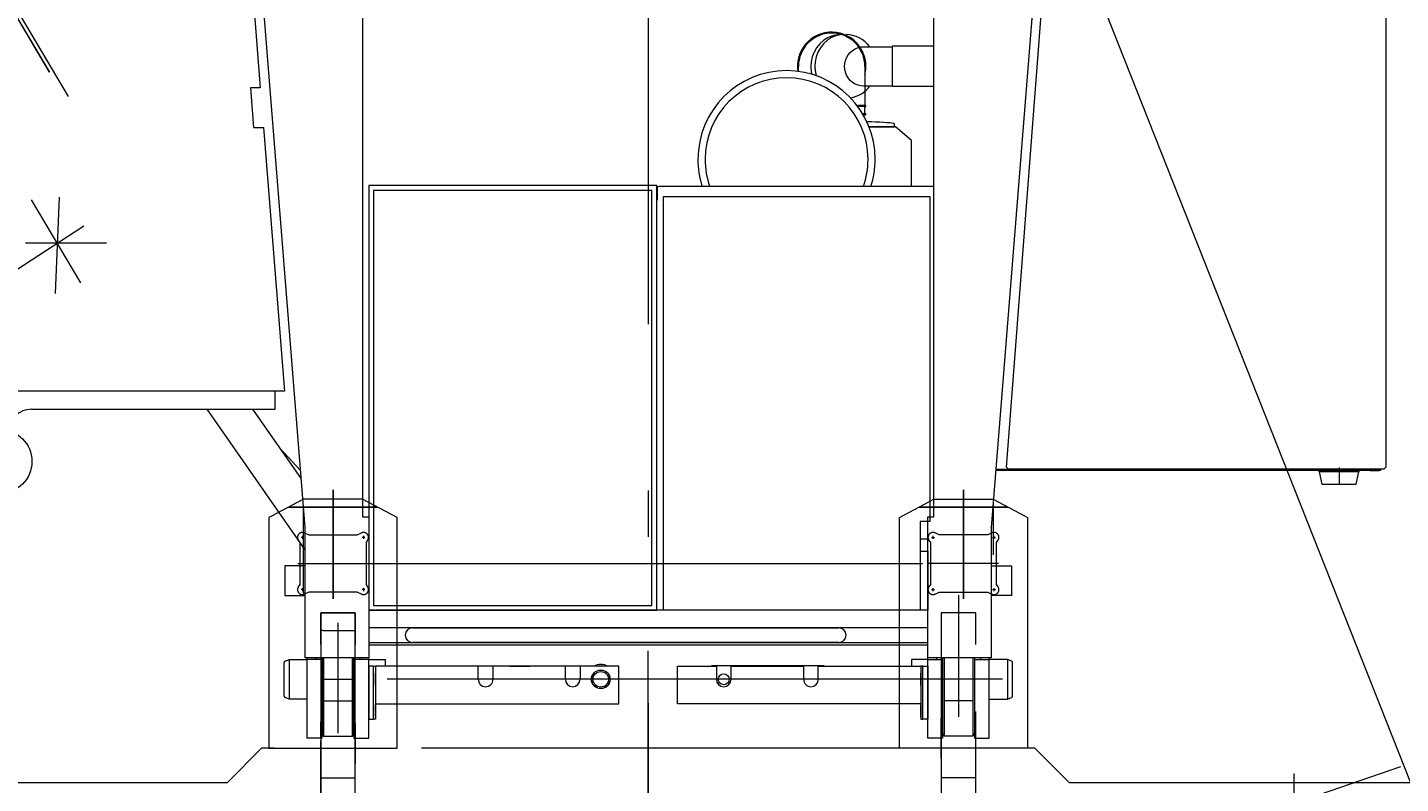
# Model space of a CAD drawing. Extents: x 4151 to 29084, y 1250 to 42319.
# Tile 5 of 30: x 17430 to 20217, y 3510 to 5044. Entities that reach past the tile are written whole.
import ezdxf
from ezdxf.enums import TextEntityAlignment as Align

# ---------------------------------------------------------------- set-up
doc = ezdxf.new("R2010")
doc.units = 0
doc.header["$LTSCALE"] = 37.5
doc.header["$MEASUREMENT"] = 0
doc.linetypes.add('CENTER', pattern=[50.5, 30, -9, 2.5, -9])
for name, color, linetype in [('3', 214, 'Continuous'), ('5', 94, 'Continuous'), ('6', 7, 'Continuous')]:
    doc.layers.add(name, color=color, linetype=linetype)
doc.styles.get("Standard").update_dxf_attribs({"font": 'txt', "bigfont": 'bigfont'})
doc.dimstyles.get("Standard").update_dxf_attribs({"dimtxt": 0.18, "dimasz": 0.18, "dimexe": 0.18, "dimexo": 0.0625, "dimgap": 0.09, "dimtad": 0, "dimtih": 1, "dimtoh": 1, "dimdec": 4, "dimzin": 0, "dimdsep": 46, "dimtxsty": 'Standard', "dimcen": 0.09, "dimadec": 0, "dimazin": 0, "dimtfac": 1, "dimtdec": 4, "dimtofl": 0, "dimtmove": 0, "dimatfit": 0, "dimfxl": 1, "dimtolj": 1, "dimtzin": 0, "dimarcsym": 0})

# ---------------------------------------------------------------- blocks, each defined once
blk = doc.blocks.new('*G192')
at = {"layer": '5', "color": 94, "linetype": 'CENTER', "lineweight": 9}
for p, q in [((18050, 3884.6), (18050, 4106)), ((18050, 4106), (18050, 3884.6)), ((19330, 3884.7), (19330, 4106)), ((19330, 4106), (19330, 3884.7)), ((17990, 4087), (17925, 4052.5)), ((17960.1, 4071.1), (18139.9, 4071.1)), ((18139.9, 4071.1), (17960.1, 4071.1)), ((18110, 4087), (17990, 4087)), ((18180, 4049.8), (18110, 4087)), ((19200, 4049.8), (19270, 4087)), ((19419.9, 4071.1), (19240.1, 4071.1)), ((19240.1, 4071.1), (19419.9, 4071.1)), ((19270, 4087), (19390, 4087)), ((19390, 4087), (19455, 4052.5)), ((17925, 4052.5), (17920, 4049.8)), ((17920, 4049.8), (17920, 3581.5)), ((18180, 3631.5), (18180, 4049.8)), ((19200, 3631.5), (19200, 4049.8)), ((19455, 4052.5), (19460, 4049.8)), ((19460, 4049.8), (19460, 3581.5)), ((17992.3, 4018.5), (18000.7, 4014.5)), ((18000.7, 4014.5), (18099.3, 4014.5)), ((18099.3, 4014.5), (18107.7, 4018.5)), ((19280.7, 4014.5), (19272.3, 4018.5)), ((19379.3, 4014.5), (19280.7, 4014.5)), ((19387.7, 4018.5), (19379.3, 4014.5)), ((17983, 3999.1), (17979.8, 4003.8)), ((17983, 3913.9), (17983, 3999.1)), ((17990.9, 4009.5), (17985.1, 4009.5)), ((17988, 4012.3), (17988, 4006.6)), ((18114.9, 4009.5), (18109.1, 4009.5)), ((18112, 4012.3), (18112, 4006.6)), ((18120.2, 4003.8), (18117, 3999.1)), ((18117, 3999.1), (18117, 3913.9)), ((19259.8, 4003.8), (19263, 3999.1)), ((19263, 3999.1), (19263, 3913.9)), ((19265.1, 4009.5), (19270.9, 4009.5)), ((19268, 4012.3), (19268, 4006.6)), ((19389.1, 4009.5), (19394.9, 4009.5)), ((19392, 4012.3), (19392, 4006.6)), ((19397, 3999.1), (19400.2, 4003.8)), ((19397, 3913.9), (19397, 3999.1)), ((17978.9, 3956.5), (18121.6, 3956.5)), ((18121.6, 3956.5), (19258.4, 3956.5)), ((19401.1, 3956.5), (19258.4, 3956.5)), ((17979.8, 3909.1), (17983, 3913.9)), ((17990.9, 3903.5), (17985.1, 3903.5)), ((17988, 3906.3), (17988, 3900.6)), ((18114.9, 3903.5), (18109.1, 3903.5)), ((18112, 3906.3), (18112, 3900.6)), ((18117, 3913.9), (18120.2, 3909.1)), ((19263, 3913.9), (19259.8, 3909.1)), ((19265.1, 3903.5), (19270.9, 3903.5)), ((19268, 3906.3), (19268, 3900.6)), ((19389.1, 3903.5), (19394.9, 3903.5)), ((19392, 3906.3), (19392, 3900.6)), ((19400.2, 3909.1), (19397, 3913.9)), ((18000.7, 3898.5), (17992.3, 3894.5)), ((18099.3, 3898.5), (18000.7, 3898.5)), ((18107.7, 3894.5), (18099.3, 3898.5)), ((19272.3, 3894.5), (19280.7, 3898.5)), ((19280.7, 3898.5), (19379.3, 3898.5)), ((19379.3, 3898.5), (19387.7, 3894.5)), ((18025, 3792.4), (18025, 3856.5)), ((18025, 3856.5), (18095, 3856.5)), ((18025, 3856.5), (18025, 2631.5)), ((18095, 3856.5), (18025, 3856.5)), ((18095, 3856.5), (18095, 3792.4)), ((18095, 1597), (18095, 3856.5)), ((19355, 3856.5), (19285, 3856.5)), ((19285, 3856.5), (19285, 3792.4)), ((19355, 3856.5), (19285, 3856.5)), ((19285, 3856.5), (19285, 1597)), ((19355, 3792.4), (19355, 3856.5)), ((19355, 2531.5), (19355, 3856.5)), ((18030, 3820.5), (18025, 3820.5)), ((18030, 3820.5), (18090, 3820.5)), ((18090, 3820.5), (18095, 3820.5)), ((18690, 1481.9), (18690, 3779.6)), ((18025, 3721.5), (18060, 3721.5)), ((18060, 3721.5), (18095, 3721.5)), ((19285, 3721.5), (18095, 3721.5)), ((19320, 3721.5), (19285, 3721.5)), ((19355, 3721.5), (19320, 3721.5)), ((18030, 3677.7), (18090, 3677.7)), ((19350, 3677.7), (19290, 3677.7)), ((18025, 3602.4), (18025, 3634.4)), ((18095, 3631.5), (18095, 3642.8)), ((18095, 3631.5), (18095, 3561.5)), ((18180, 3581.5), (18180, 3631.5)), ((19200, 3581.5), (19200, 3631.5)), ((19285, 3631.5), (19285, 3642.8)), ((19285, 3561.5), (19285, 3631.5)), ((18025, 3476.6), (18025, 3596.6)), ((19285, 3610.3), (19290, 3610.3)), ((19355, 3610.3), (19350, 3610.3)), ((17905, 3581.5), (17835, 3511.5)), ((17905, 3581.5), (17835, 3511.5)), ((17930.6, 3581.5), (17905, 3581.5)), ((19355, 3581.5), (17905, 3581.5)), ((17920, 3581.5), (17930.6, 3581.5)), ((17930.6, 3581.5), (18025, 3581.5)), ((18025, 3581.5), (18180, 3581.5)), ((18025, 3581.5), (18095, 3581.5)), ((19355, 3581.5), (19200, 3581.5)), ((19355, 3581.5), (19285, 3581.5)), ((19460, 3581.5), (19355, 3581.5)), ((19475, 3581.5), (19355, 3581.5)), ((19475, 3581.5), (19355, 3581.5)), ((19545, 3511.5), (19475, 3581.5)), ((19545, 3511.5), (19475, 3581.5)), ((18095, 3561.5), (18095, 3550.2)), ((19285, 3561.5), (19285, 3550.2)), ((18025, 3521.5), (18095, 3521.5)), ((19355, 3521.5), (19285, 3521.5)), ((20000.9, 3530.5), (20000.9, 3292.7)), ((17835, 3511.5), (16755, 3511.5)), ((17835, 3511.5), (17257, 3511.5)), ((20123.3, 3511.5), (19545, 3511.5)), ((20625.4, 3511.5), (19545, 3511.5))]:
    blk.add_line(p, q, dxfattribs=at)
at = {"layer": '5', "color": 94, "linetype": 'Continuous', "lineweight": 9}
blk.add_line((20217.4, 3543.8), (19991.4, 3466.3), dxfattribs=at)
at = {"layer": '5', "color": 94, "linetype": 'CENTER', "lineweight": 9}
for centre, start, end in [((17988, 4009.5), 64.4142, -145.5178), ((18112, 4009.5), -34.4716, 115.5707), ((19268, 4009.5), 64.4142, -145.5178), ((19392, 4009.5), -34.4815, 115.5865), ((17988, 3903.5), 145.5185, -64.4135), ((18112, 3903.5), -115.57, 34.4724), ((19268, 3903.5), 145.5185, -64.4135), ((19392, 3903.5), -115.5858, 34.4822)]:
    blk.add_arc(centre, 10, start, end, dxfattribs=at)
blk = doc.blocks.new('*G191')
at = {"layer": '5', "color": 94, "linetype": 'CENTER', "lineweight": 9}
for p, q in [((18060, 3820.5), (18060, 3616.3)), ((19320, 3794.8), (19320, 3655))]:
    blk.add_line(p, q, dxfattribs=at)
at = {"color": 7, "linetype": 'Continuous', "lineweight": 9}
blk.add_blockref('*G192', (0, 0), dxfattribs=at)
blk = doc.blocks.new('*G194')
at = {"layer": '3', "color": 214, "linetype": 'CENTER', "lineweight": 9}
for p, q in [((18690, 9354.4), (18690, 2183.1)), ((20092.5, 4151), (20092.5, 4116)), ((19320, 3892.2), (19320, 3645.6)), ((18060, 3836.3), (18060, 3612.2)), ((19409, 3721.5), (17980, 3721.5))]:
    blk.add_line(p, q, dxfattribs=at)
at = {"layer": '3', "color": 214, "linetype": 'Continuous', "lineweight": 9}
for p, q in [((18110, 5978.5), (18110, 4051.5)), ((19270, 4051.5), (19270, 5978.5)), ((17993.5, 4029.8), (17840, 5955)), ((19540, 5955), (19386.5, 4029.8)), ((19417.5, 4151.9), (19552.2, 5908)), ((20187.8, 5802), (20187.8, 4217.8)), ((17838.6, 5720.8), (17902.3, 4921.5)), ((19127.3, 5005.2), (19185.3, 5005.2)), ((19270, 5006.2), (19185.3, 5006.2)), ((19185.3, 5005.2), (19185.3, 4925.2)), ((18994.9, 4955.4), (18994.9, 4965.2)), ((19129.9, 4965.2), (19129.9, 4885.7)), ((17902.3, 4921.5), (17882.3, 4921.5)), ((17882.3, 4921.5), (17888.7, 4841.5)), ((19185.3, 4925.2), (19127.3, 4925.2)), ((19270, 4924.2), (19185.3, 4924.2)), ((19131.9, 4885.7), (19115.3, 4885.7)), ((19129.9, 4883.7), (19116.8, 4883.7)), ((19129.9, 4868.7), (19129.9, 4883.7)), ((19129.9, 4883.7), (19131.9, 4883.7)), ((19131.9, 4883.7), (19131.9, 4885.7)), ((19129.9, 4868.7), (19126.7, 4868.7)), ((19127.9, 4866.7), (19131.9, 4866.7)), ((19131.9, 4868.7), (19129.9, 4868.7)), ((19131.9, 4866.7), (19131.9, 4868.7)), ((17888.7, 4841.5), (17908.7, 4841.5)), ((17908.7, 4841.5), (17951.4, 4306.5)), ((19139.1, 4842.6), (19190.3, 4842.6)), ((19190.3, 4842.6), (19139.1, 4842.6)), ((19190.3, 4842.6), (19190.3, 4847.6)), ((19192.3, 4842.6), (19190.3, 4842.6)), ((19224.8, 4814.6), (19192.3, 4842.6)), ((19224.8, 4721.5), (19224.8, 4814.6)), ((19468.1, 4760), (19468, 4760)), ((18707.5, 4723.5), (18122.5, 4723.5)), ((18122.5, 4723.5), (18122.5, 3861.5)), ((18132.5, 4713.5), (18132.5, 3871.5)), ((18147.5, 4713.5), (18132.5, 4713.5)), ((18149.5, 4713.5), (18147.5, 4713.5)), ((18697.5, 4713.5), (18149.5, 4713.5)), ((18697.5, 3871.5), (18697.5, 4713.5)), ((18707.5, 3861.5), (18707.5, 4723.5)), ((18708, 4718), (18708, 4693.5)), ((18713, 4721.5), (18711.5, 4721.5)), ((18716.5, 4721.5), (18713, 4721.5)), ((18768.5, 4721.5), (18716.5, 4721.5)), ((19214.5, 4721.5), (18768.5, 4721.5)), ((19269.3, 4721.5), (19214.5, 4721.5)), ((17493.9, 4700.1), (17485.7, 4504.4)), ((18721, 3861.5), (18721, 4701.5)), ((18721, 4701.5), (18771, 4701.5)), ((18771, 4701.5), (19212, 4701.5)), ((19212, 4701.5), (19262, 4701.5)), ((19262, 4701.5), (19262, 4041.5)), ((17590.2, 4606.4), (17425.5, 4606.4)), ((17951.4, 4306.5), (17308.8, 4306.5)), ((17932.3, 4269.4), (17932.3, 4306.5)), ((17437.6, 4269.4), (17438.6, 4269.4)), ((17438.6, 4269.4), (17932.3, 4269.4)), ((17638.9, 4269.4), (17646.9, 4269.4)), ((17993.5, 3984.2), (17794.2, 4269.4)), ((17985.7, 4128.3), (17887, 4269.4)), ((20187.8, 4217.8), (20187.8, 4187.8)), ((17984.3, 4145.4), (17942.3, 4190.3)), ((20187.8, 4187.8), (20187.8, 4151.9)), ((20177, 4144.9), (19395.6, 4144.9)), ((19395.9, 4147.9), (20177, 4147.9)), ((19421.2, 4147.9), (19417.5, 4151.9)), ((20183.8, 4147.9), (19421.2, 4147.9)), ((19510, 4147.9), (19550, 4147.9)), ((20052.5, 4142.8), (20052.5, 4147.8)), ((20052.5, 4147.8), (20077.4, 4147.8)), ((20080.2, 4142.8), (20052.5, 4142.8)), ((20052.5, 4142.8), (20057.5, 4117.8)), ((20079.8, 4142.8), (20052.5, 4142.8)), ((20077.4, 4147.8), (20132.5, 4147.8)), ((20132.5, 4142.8), (20079.8, 4142.8)), ((20132.5, 4142.8), (20080.2, 4142.8)), ((20127.5, 4117.8), (20132.5, 4142.8)), ((20132.5, 4147.8), (20132.5, 4142.8)), ((20145, 4147.9), (20149.5, 4147.9)), ((20180.5, 4147.9), (20149.5, 4147.9)), ((20155.7, 4144.9), (20174.2, 4144.9)), ((20177, 4147.9), (20177, 4144.9)), ((20187.8, 4151.9), (20183.8, 4147.9)), ((20057.5, 4117.8), (20103.4, 4117.8)), ((20103.4, 4117.8), (20127.5, 4117.8)), ((17990, 3895.9), (17990, 4074.1)), ((19390, 4074.1), (19390, 3974.4)), ((18110, 4051.5), (18122.5, 4051.5)), ((18122.5, 4051.5), (18122.5, 3765)), ((19257.5, 4049), (19257, 4049)), ((19257.5, 3765), (19257.5, 4051.5)), ((19257.5, 4051.5), (19262, 4051.5)), ((19262, 4051.5), (19270, 4051.5)), ((17993.5, 3765), (17993.5, 4029.8)), ((19262, 4041.5), (19241.8, 4041.5)), ((19241.8, 4041.5), (19241.8, 3861.5)), ((19386.5, 4029.8), (19386.5, 3765)), ((19241.8, 4006.5), (19257.5, 4006.5)), ((19241.8, 3981.5), (19257.5, 3981.5)), ((19257.5, 3981.5), (19257.5, 3861.5)), ((17993.5, 3951.5), (17952.5, 3951.5)), ((17952.5, 3951.5), (17952.5, 3891.5)), ((19386.5, 3951.5), (19427.5, 3951.5)), ((19427.5, 3951.5), (19427.5, 3891.5)), ((17952.5, 3891.5), (17993.5, 3891.5)), ((17993.5, 3895.9), (17990, 3895.9)), ((19427.5, 3891.5), (19386.5, 3891.5)), ((18122.5, 3861.5), (18707.5, 3861.5)), ((18721, 3861.5), (18122.5, 3861.5)), ((18132.5, 3871.5), (18697.5, 3871.5)), ((18147.5, 3871.5), (18149.5, 3871.5)), ((18710.1, 3861.5), (18675.9, 3861.5)), ((19241.8, 3861.5), (18721, 3861.5)), ((19241.8, 3861.5), (18721, 3861.5)), ((19257.5, 3861.5), (19241.8, 3861.5)), ((19257.5, 3826.1), (18122.5, 3826.1)), ((18211.7, 3826.1), (19076.7, 3826.1)), ((18122.5, 3796.1), (19257.5, 3796.1)), ((19076.7, 3796.1), (18211.7, 3796.1)), ((18122.5, 3765), (17993.5, 3765)), ((17997.5, 3601.9), (17997.5, 3765)), ((18015.5, 3765), (18015.5, 3761.5)), ((18027.5, 3765), (18027.5, 3601.9)), ((18027.8, 3765), (18027.8, 3609)), ((18030.8, 3765), (18030.8, 3606)), ((18089.2, 3765), (18089.2, 3606)), ((18092.2, 3609), (18092.2, 3765)), ((18092.5, 3765), (18092.5, 3601.9)), ((18104.5, 3765), (18104.5, 3761.5)), ((19257.5, 3791.1), (18122.5, 3791.1)), ((18122.5, 3601.9), (18122.5, 3765)), ((19386.5, 3765), (19257.5, 3765)), ((19257.5, 3601.9), (19257.5, 3765)), ((19275.5, 3765), (19275.5, 3761.5)), ((19287.5, 3765), (19287.5, 3601.9)), ((19287.8, 3609), (19287.8, 3765)), ((19290.8, 3765), (19290.8, 3606)), ((19349.2, 3765), (19349.2, 3606)), ((19352.2, 3765), (19352.2, 3609)), ((19352.5, 3765), (19352.5, 3601.9)), ((19364.5, 3765), (19364.5, 3761.5)), ((19382.5, 3601.9), (19382.5, 3765)), ((17950.7, 3687.2), (17950.7, 3755.7)), ((17952.7, 3758.6), (17960.7, 3761.5)), ((17960.7, 3761.5), (17997.5, 3761.5)), ((17960.7, 3761.5), (17960.7, 3681.5)), ((18027.5, 3761.5), (17997.5, 3761.5)), ((18122.5, 3761.5), (18092.5, 3761.5)), ((18122.5, 3761.5), (18155.7, 3761.5)), ((18132.5, 3748), (18122.5, 3748)), ((18122.5, 3748), (18122.5, 3640.5)), ((18132.5, 3640.5), (18132.5, 3748)), ((18132.5, 3748), (18136.5, 3748)), ((18132.5, 3640.5), (18132.5, 3748)), ((18136.5, 3748), (18136.5, 3721.5)), ((18344.7, 3748), (18136.5, 3748)), ((18136.5, 3748), (18136.5, 3736.5)), ((18155.7, 3761.5), (18155.7, 3748)), ((18332.8, 3748), (18332.8, 3749)), ((18332.8, 3749), (18561.7, 3749)), ((18344.7, 3721.5), (18344.7, 3748)), ((18521.7, 3748), (18374.7, 3748)), ((18374.7, 3748), (18374.7, 3721.5)), ((18408, 3748), (18449.5, 3748)), ((18521.7, 3721.5), (18521.7, 3748)), ((18630.5, 3748), (18551.7, 3748)), ((18551.7, 3748), (18551.7, 3721.5)), ((18561.7, 3749), (18561.7, 3748)), ((18630.5, 3671.5), (18630.5, 3748)), ((18749.5, 3671.5), (18749.5, 3748)), ((18749.5, 3748), (18828.3, 3748)), ((19047.2, 3749), (18818.3, 3749)), ((18818.3, 3749), (18818.3, 3748)), ((18828.3, 3748), (18828.3, 3721.5)), ((18858.3, 3721.5), (18858.3, 3748)), ((18858.3, 3748), (19005.3, 3748)), ((18972, 3748), (18930.5, 3748)), ((19005.3, 3748), (19005.3, 3721.5)), ((19035.3, 3721.5), (19035.3, 3748)), ((19035.3, 3748), (19243.5, 3748)), ((19047.2, 3748), (19047.2, 3749)), ((19257.5, 3761.5), (19224.3, 3761.5)), ((19224.3, 3761.5), (19224.3, 3748)), ((19247.5, 3748), (19243.5, 3748)), ((19243.5, 3748), (19243.5, 3721.5)), ((19243.5, 3748), (19243.5, 3736.5)), ((19247.5, 3748), (19257.5, 3748)), ((19247.5, 3640.5), (19247.5, 3748)), ((19247.5, 3640.5), (19247.5, 3748)), ((19257.5, 3761.5), (19287.5, 3761.5)), ((19257.5, 3748), (19257.5, 3640.5)), ((19352.5, 3761.5), (19382.5, 3761.5)), ((19419.3, 3761.5), (19382.5, 3761.5)), ((19427.3, 3758.6), (19419.3, 3761.5)), ((19419.3, 3761.5), (19419.3, 3681.5)), ((19429.3, 3687.2), (19429.3, 3755.7)), ((18136.5, 3721.5), (18136.5, 3734)), ((18136.5, 3709), (18136.5, 3721.5)), ((18136.5, 3721.5), (18136.5, 3676.5)), ((19243.5, 3721.5), (19243.5, 3734)), ((19243.5, 3709), (19243.5, 3721.5)), ((19243.5, 3721.5), (19243.5, 3676.5)), ((17960.7, 3681.5), (17952.7, 3684.4)), ((17997.5, 3681.5), (17960.7, 3681.5)), ((18136.5, 3706.5), (18136.5, 3671.5)), ((19243.5, 3706.5), (19243.5, 3671.5)), ((19382.5, 3681.5), (19419.3, 3681.5)), ((19419.3, 3681.5), (19427.3, 3684.4)), ((18136.5, 3676.5), (18136.5, 3640.5)), ((18136.5, 3671.5), (18630.5, 3671.5)), ((18136.5, 3657.5), (18136.5, 3670)), ((18136.5, 3645), (18136.5, 3657.5)), ((19243.5, 3671.5), (18749.5, 3671.5)), ((19243.5, 3676.5), (19243.5, 3640.5)), ((19243.5, 3657.5), (19243.5, 3670)), ((19243.5, 3645), (19243.5, 3657.5)), ((18122.5, 3640.5), (18132.5, 3640.5)), ((18136.5, 3640.5), (18132.5, 3640.5)), ((19243.5, 3640.5), (19247.5, 3640.5)), ((19257.5, 3640.5), (19247.5, 3640.5)), ((18027.5, 3601.9), (17997.5, 3601.9)), ((18027.8, 3609), (18030.8, 3606)), ((18030.8, 3606), (18089.2, 3606)), ((18089.2, 3606), (18092.2, 3609)), ((18092.5, 3601.9), (18122.5, 3601.9)), ((19287.5, 3601.9), (19257.5, 3601.9)), ((19290.8, 3606), (19287.8, 3609)), ((19349.2, 3606), (19290.8, 3606)), ((19352.2, 3609), (19349.2, 3606)), ((19352.5, 3601.9), (19382.5, 3601.9))]:
    blk.add_line(p, q, dxfattribs=at)
for points in [[(19082.9, 5030.2), (19073.8, 5029.5), (19064.5, 5027.3), (19055.2, 5023.5), (19046.4, 5018.1), (19038.5, 5011.1), (19031.8, 5002.9), (19026.6, 4993.9), (19022.9, 4984.3), (19020.8, 4974.6), (19020.1, 4965.2)], [(19088.7, 5030.2), (19080, 5029.5), (19071, 5027.3), (19062.1, 5023.5), (19053.7, 5018.1), (19046.1, 5011.1), (19039.7, 5002.9), (19034.6, 4993.9), (19031.1, 4984.3), (19029.1, 4974.6), (19028.4, 4965.2)], [(19088.7, 4965.2), (19089.1, 4971), (19090.4, 4976.9), (19092.6, 4982.8), (19095.9, 4988.4), (19100, 4993.5), (19104.8, 4997.7), (19110.2, 5001.1), (19115.9, 5003.4), (19121.7, 5004.7), (19127.3, 5005.2)], [(19028.4, 4965.2), (19028.5, 4963.3), (19028.5, 4961.5), (19028.7, 4959.6), (19028.8, 4957.7), (19029.1, 4955.9), (19029.3, 4954), (19029.6, 4952.2), (19030, 4950.4), (19030.4, 4948.6), (19030.9, 4946.8)], [(19127.3, 4925.2), (19121.7, 4925.6), (19115.9, 4926.9), (19110.2, 4929.3), (19104.8, 4932.6), (19100, 4936.9), (19095.9, 4941.9), (19092.6, 4947.5), (19090.4, 4953.4), (19089.1, 4959.4), (19088.7, 4965.2)], [(19190.3, 4847.6), (19189.7, 4848.3), (19187.9, 4849), (19184.7, 4849.7), (19180.2, 4850.4), (19174.4, 4851), (19167.6, 4851.5), (19159.9, 4851.9), (19151.7, 4852.2), (19143.2, 4852.5), (19134.9, 4852.6)]]:
    blk.add_lwpolyline(points, dxfattribs=at)
for centre, radius in [((17373.7, 4163.6), 65), ((18593.7, 3721.5), 19), ((18593.7, 3721.5), 18.8), ((18593.7, 3721.5), 15.8), ((18843.3, 3721.5), 11)]:
    blk.add_circle(centre, radius, dxfattribs=at)
for centre, radius, start, end in [((19062.4, 4965.2), 69.5, 62.4407, 166.2206), ((19062.4, 4965.2), 67.5, 90, 179.9974), ((19062.4, 4965.2), 67.5, 0, 90.0026), ((19088.7, 4964.6), 65.5, 38.2132, 87.7654), ((19062.4, 4965.2), 69.5, -13.7744, 62.4467), ((19062.3, 4965.2), 69.5, 166.2239, -172.0399), ((19086.9, 4965.2), 66.8, 180, -166.6977), ((18970.8, 4776.6), 180, 90, 180), ((18970.8, 4776.6), 165.5, 90, 180), ((18970.8, 4776.6), 180, 0, 89.9971), ((18970.8, 4776.6), 165.5, 0, 90), ((19088.7, 4965.7), 65.5, -78.9427, -38.1971), ((18970.7, 4776.6), 179.9, 180, -162.4598), ((18970.8, 4776.6), 165.4, 180, -160.5437), ((18970.8, 4776.6), 165.5, -19.4485, -0.0003), ((18970.9, 4776.6), 180, -17.83, -0.0001), ((18711.5, 4718), 3.5, 90, 180), ((17437.6, 4224.4), 45, 90, 179.0052), ((18211.7, 3811.1), 15, 90, -90), ((19076.7, 3811.1), 15, -90, 90), ((17953.7, 3755.7), 3.01, 110.1077, 179.8843), ((18593.7, 3721.5), 30, 62.0447, 117.9538), ((19426.3, 3755.7), 3.01, 0, 69.6841), ((18359.7, 3721.5), 15, 180, -90.0349), ((18359.7, 3721.5), 15, -90, 0.0117), ((18536.7, 3721.5), 15, 180, -90.035), ((18536.7, 3721.5), 15, -90, 0), ((18843.3, 3721.5), 15, 180, -90.0117), ((18843.3, 3721.5), 15, -90, -0.0233), ((19020.3, 3721.5), 15, 180, -89.9883), ((19020.3, 3721.5), 15, -90, -0.0117), ((17953.7, 3687.2), 2.99, 180, -109.8349), ((19426.3, 3687.2), 3, -69.9965, 0.0588)]:
    blk.add_arc(centre, radius, start, end, dxfattribs=at)
blk = doc.blocks.new('*G195')
at = {"layer": '3', "color": 214, "linetype": 'CENTER', "lineweight": 9}
for p, q in [((16529.7, 6231.6), (16613.6, 6089.5)), ((16502.8, 6119.6), (16640.7, 6201.1)), ((16916, 5890.4), (16933.3, 5900.6))]:
    blk.add_line(p, q, dxfattribs=at)
at = {"layer": '3', "color": 214, "linetype": 'Continuous', "lineweight": 9}
for p, q in [((16644.2, 6222.6), (16650.5, 6216.8)), ((16659.1, 6240.9), (16645, 6225.6)), ((16648, 6226.7), (16654.3, 6220.9)), ((16650.5, 6216.8), (16668.3, 6236.2)), ((16667.5, 6235.4), (16651.6, 6217.4)), ((16665.4, 6210.2), (16654.9, 6219.8)), ((16658.2, 6237.9), (16664.5, 6232.1)), ((16669.5, 6228.1), (16658.7, 6216.3)), ((16660.6, 6205), (16680.9, 6227.1)), ((16668.3, 6236.2), (16662, 6242)), ((16665.5, 6231.5), (16676.1, 6221.9)), ((16680.9, 6227.1), (16703, 6206.9)), ((16507.6, 6208.5), (16501.4, 6198.8)), ((16647.1, 6200.4), (16664.8, 6201.2)), ((16656.8, 6200.9), (16660.6, 6205)), ((16664.8, 6201.2), (16656.8, 6200.9)), ((16678.9, 6180.6), (16657.2, 6200.9)), ((16682.7, 6184.8), (16660.6, 6205)), ((16660.6, 6205), (16664.8, 6201.2)), ((16664.8, 6201.2), (16678.6, 6188.6)), ((16703, 6206.9), (16682.7, 6184.8)), ((16699.9, 6203.5), (16685.9, 6188.2)), ((16689, 6189.8), (16696.8, 6182.7)), ((16695.4, 6179.4), (16709.5, 6194.7)), ((16698.5, 6200.2), (16706.3, 6193)), ((16703.2, 6205.2), (16710.9, 6198.1)), ((16707.9, 6192.9), (16715.6, 6185.9)), ((16678.9, 6180.6), (16665.9, 6166.4)), ((16678.6, 6188.6), (16678.9, 6180.6)), ((16682.7, 6184.8), (16678.6, 6188.6)), ((16678.6, 6188.6), (16678.9, 6180.6)), ((16678.9, 6180.6), (16682.7, 6184.8)), ((16692.1, 6177.7), (16684.5, 6184.7)), ((16704.8, 6174.1), (16697.1, 6181.2)), ((16715.6, 6185.9), (16704.7, 6174.1)), ((16706.7, 6173.9), (16704.8, 6174.1)), ((16715.9, 6184), (16706.7, 6173.9)), ((16715.6, 6185.9), (16715.9, 6184)), ((16661.9, 6145.8), (16688.6, 6074.8)), ((16451.2, 6117.5), (16481.1, 6119.4)), ((16453, 6087.6), (16451.2, 6117.5)), ((16486.7, 6119.7), (16481.1, 6119.4)), ((16481.1, 6119.4), (16482.9, 6089.4)), ((16481.5, 6113.7), (16493.2, 6127)), ((16488.6, 6089.8), (16486.7, 6119.7)), ((16482.9, 6089.4), (16453, 6087.6)), ((16488.6, 6089.8), (16482.9, 6089.4)), ((16515.1, 6091.4), (16488.6, 6089.8)), ((16590.2, 6016.7), (16531.5, 6084.6)), ((16868.9, 5974.8), (16690.7, 6067.9)), ((16590.9, 5810.5), (16595.3, 6011.6)), ((16656.9, 6016.2), (16671, 5992.4)), ((16663.8, 6004.5), (16671, 5992.4)), ((16715.4, 5995.2), (16798.6, 5951.7)), ((16671, 5992.4), (16670.2, 5954.4)), ((16671, 5992.4), (16704.7, 5974.8)), ((16817.5, 5919.5), (16867.4, 5972)), ((16867.4, 5972), (16817.7, 5919.3)), ((16820.4, 5916.7), (16870.3, 5969.2)), ((16870.5, 5969), (16820.4, 5916.7)), ((16867.4, 5972), (16868.9, 5974.8)), ((16870.3, 5969.2), (16867.4, 5972)), ((16873.2, 5970.8), (16870.5, 5969)), ((16880, 5974.8), (16873.2, 5970.8)), ((16873.2, 5970.8), (17474.1, 4953.8)), ((17405.1, 5070.6), (16873.2, 5970.8)), ((17512.8, 4904), (16880, 5974.8)), ((16645.1, 5861), (16646.5, 5955)), ((16794.2, 5928), (16814.3, 5917.5)), ((16814.3, 5917.5), (16817.5, 5919.5)), ((16817.7, 5919.3), (16820.4, 5916.7)), ((16820.4, 5916.7), (16818.7, 5913.4)), ((16818.7, 5913.4), (16830.7, 5893.1)), ((16854.2, 5898.5), (16880.2, 5854.5)), ((16880.2, 5854.5), (16867.3, 5846.9)), ((16664.3, 5828.7), (16594.1, 5810.5)), ((16594.1, 5810.5), (16664.2, 5828.6)), ((16664.2, 5828.6), (16665.3, 5825)), ((16667.5, 5830.7), (16664.3, 5828.7)), ((16668, 5853.4), (16667.5, 5830.7)), ((16867.3, 5846.9), (16891.7, 5805.5)), ((16585.6, 5800.8), (16592.4, 5804.9)), ((17174.8, 4803.6), (16585.6, 5800.8)), ((16594.1, 5810.5), (16590.9, 5810.5)), ((16592.4, 5804.9), (16595.1, 5806.6)), ((16592.4, 5804.9), (17181.5, 4808)), ((17181.5, 4808), (16592.4, 5804.9)), ((16595.1, 5806.6), (16594.1, 5810.5)), ((16665.3, 5825), (16595.1, 5806.6)), ((16595.1, 5806.6), (16665.2, 5825)), ((16665.2, 5825), (16668.9, 5824.9)), ((16668.9, 5824.9), (16681, 5804.6)), ((16891.7, 5805.5), (16904.7, 5813.2)), ((16904.7, 5813.2), (16932.6, 5765.8)), ((16690.8, 5742.6), (16664.8, 5786.6)), ((16627.7, 5745.1), (16631.1, 5747.3)), ((16648.2, 5710.5), (16627.7, 5745.1)), ((16631.1, 5747.3), (16651.5, 5712.7)), ((16703.7, 5750.2), (16690.8, 5742.6)), ((16780.6, 5620.2), (16703.7, 5750.2)), ((16932.6, 5765.8), (16919.7, 5758.2)), ((16919.7, 5758.2), (16996.5, 5628.2)), ((16651.5, 5712.7), (16648.2, 5710.5)), ((16996.5, 5628.2), (17009.5, 5635.8)), ((17009.5, 5635.8), (17037.4, 5588.5)), ((16767.7, 5612.6), (16780.6, 5620.2)), ((16795.6, 5565.2), (16767.7, 5612.6)), ((17037.4, 5588.5), (17024.5, 5580.8)), ((17024.5, 5580.8), (17101.3, 5450.9)), ((16808.5, 5572.9), (16795.6, 5565.2)), ((16885.4, 5442.9), (16808.5, 5572.9)), ((16872.5, 5435.2), (16885.4, 5442.9)), ((17101.3, 5450.9), (17114.3, 5458.5)), ((17114.3, 5458.5), (17142.2, 5411.1)), ((16900.4, 5387.9), (16872.5, 5435.2)), ((17142.2, 5411.1), (17129.3, 5403.5)), ((16913.3, 5395.5), (16900.4, 5387.9)), ((16990.2, 5265.5), (16913.3, 5395.5)), ((17129.3, 5403.5), (17206.1, 5273.5)), ((17206.1, 5273.5), (17219.1, 5281.1)), ((17219.1, 5281.1), (17247, 5233.8)), ((16910.6, 5266.4), (16914, 5268.6)), ((16931.1, 5231.8), (16910.6, 5266.4)), ((16914, 5268.6), (16934.4, 5234)), ((16977.3, 5257.9), (16990.2, 5265.5)), ((17005.2, 5210.5), (16977.3, 5257.9)), ((16934.4, 5234), (16931.1, 5231.8)), ((17018.1, 5218.2), (17005.2, 5210.5)), ((17095, 5088.2), (17018.1, 5218.2)), ((17247, 5233.8), (17234.1, 5226.1)), ((17234.1, 5226.1), (17304.9, 5105)), ((17082.1, 5080.5), (17095, 5088.2)), ((17110, 5033.2), (17082.1, 5080.5)), ((17474.1, 4953.8), (17405.1, 5070.6)), ((17122.9, 5040.8), (17110, 5033.2)), ((17199.8, 4910.8), (17122.9, 5040.8)), ((17186.9, 4903.2), (17199.8, 4910.8)), ((17214.8, 4855.8), (17186.9, 4903.2)), ((17227.7, 4863.5), (17214.8, 4855.8)), ((17238.6, 4845.1), (17227.7, 4863.5)), ((17537.7, 4525.8), (17438, 4694.4)), ((17406, 4551.9), (17544.1, 4641.6))]:
    blk.add_line(p, q, dxfattribs=at)
for points in [[(16654.9, 6219.8), (16654.8, 6219.9), (16654.7, 6219.9), (16654.6, 6220), (16654.4, 6220), (16654.3, 6220), (16654.1, 6220.1), (16654, 6220), (16653.9, 6220), (16653.7, 6220), (16653.6, 6219.9)], [(16665.7, 6232.7), (16665.6, 6232.6), (16665.5, 6232.5), (16665.5, 6232.4), (16665.4, 6232.3), (16665.4, 6232.1), (16665.4, 6232), (16665.4, 6231.8), (16665.4, 6231.7), (16665.5, 6231.6), (16665.5, 6231.5)]]:
    blk.add_lwpolyline(points, dxfattribs=at)
for radius in [80.1, 59, 42.5]:
    blk.add_circle((16571.7, 6160.4), radius, dxfattribs=at)
for centre, radius, start, end in [((16647.6, 6223.3), 3.47, 83.4258, -168.39), ((16667.4, 6219.2), 20.8, 116.1106, 158.9091), ((16661.6, 6238.6), 3.46, 83.4326, -168.3716), ((16646.7, 6210.4), 10, -146.2505, -87.5193), ((16689.8, 6184.6), 5.29, 97.7947, 178.3836), ((16708.2, 6181.8), 20.8, 117.7506, 157.2011), ((16687.1, 6201.1), 20.8, -62.2486, -22.8131), ((16703.8, 6199.9), 5.29, 96.5822, 177.1468), ((16705.6, 6198.3), 5.29, -82.2211, -1.5976), ((16680.6, 6152.9), 20, 137.4778, -159.445), ((16691.5, 6182.9), 5.29, -83.4032, -2.8264), ((16485.7, 6133.6), 10, -41.4577, 17.2591), ((16516.4, 6071.5), 20, 40.8772, 93.5131), ((16634.3, 6054.5), 45.5, 136.2279, 104.9736), ((16634.2, 6054.4), 58, -139.419, 20.5002), ((16659.8, 6011.4), 58, -103.2641, -16.2369), ((16833.9, 5932.9), 40, 152.0082, -59.4174), ((16644.5, 5821), 40, -59.418, 89.1486)]:
    blk.add_arc(centre, radius, start, end, dxfattribs=at)
blk = doc.blocks.new('*D204')
at = {"layer": '6', "color": 7, "linetype": 'Continuous', "lineweight": 9}
for p, q in [((18690, 7421.5), (20935.3, 1749.7)), ((20711.7, 2050.8), (20892.2, 2122.3)), ((20935.3, 1749.7), (20892.2, 2122.3)), ((20935.3, 1749.7), (20711.7, 2050.8))]:
    blk.add_line(p, q, dxfattribs=at)
at = {"layer": '6', "color": 7, "linetype": 'Continuous', "lineweight": 9, "oblique": 15, "width": 0.5}
blk.add_text('R6100', height=450, rotation=-68.4029, dxfattribs=at).set_placement((20333, 3334.5), align=Align.BOTTOM_LEFT)

msp = doc.modelspace()

# ---------------------------------------------------------------- block references
at = {"color": 7, "linetype": 'Continuous', "lineweight": 9}
for name in ['*G194', '*G195', '*G191']:
    msp.add_blockref(name, (0, 0), dxfattribs=at)

# ---------------------------------------------------------------- dimensions: what is measured, and where the dimension line sits
at = {"layer": '6', "color": 7, "linetype": 'Continuous', "lineweight": 9}
dim = msp.add_radius_dim(center=(18690, 7421.4979), mpoint=(20935.26845, 1749.74601), text='R6100', dimstyle='Standard', dxfattribs=at)
dim.commit()
dim.dimension.update_dxf_attribs({"geometry": '*D204', "text_midpoint": (20540, 2811.4978)})

doc.saveas('drawing.dxf')
